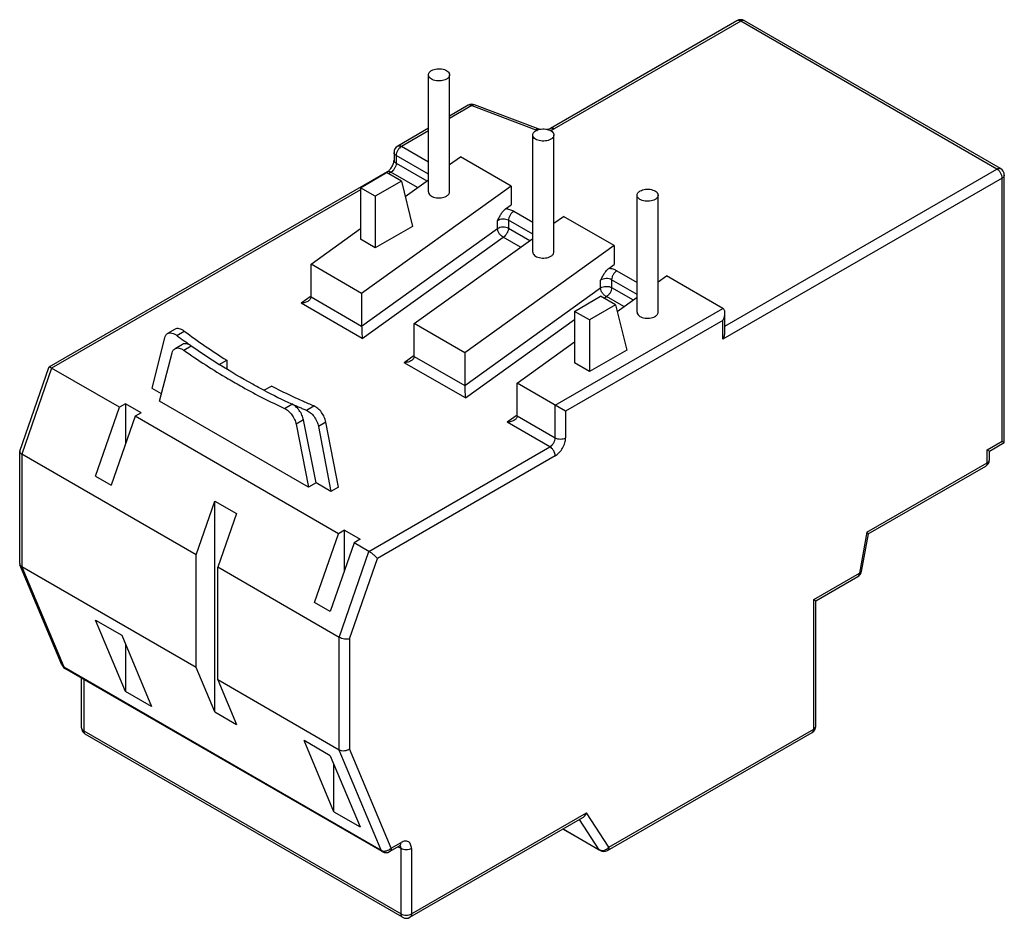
# Model space of a CAD drawing. Header units: millimetres. Extents: x 13.8 to 107.3, y 41.9 to 127.2.
import ezdxf

# ---------------------------------------------------------------- set-up
doc = ezdxf.new("R2010")
doc.units = ezdxf.units.MM
doc.header["$LTSCALE"] = 10.995833
doc.layers.get('0').update_dxf_attribs({"linetype": 'CONTINUOUS'})

msp = doc.modelspace()

# ---------------------------------------------------------------- linework, layer by layer
at = {"color": 7}
for p, q in [((81.919, 127.102), (64.22, 116.884)), ((82.269, 127.068), (64.57, 116.849)), ((106.594, 113.024), (82.269, 127.068)), ((106.944, 113.059), (82.619, 127.102)), ((52.632, 110.861), (52.632, 121.965)), ((54.632, 110.861), (54.632, 121.965)), ((56.414, 119.072), (54.632, 118.043)), ((56.764, 119.038), (54.632, 117.806)), ((56.764, 119.038), (62.812, 116.745)), ((63.06, 116.828), (57.012, 119.121)), ((52.632, 116.888), (49.711, 115.202)), ((52.632, 116.652), (50.061, 115.167)), ((62.531, 105.145), (62.531, 116.25)), ((64.531, 105.145), (64.531, 116.25)), ((52.632, 113.683), (50.061, 115.167)), ((49.361, 114.596), (49.361, 113.861)), ((49.566, 114.31), (49.566, 113.575)), ((52.632, 112.54), (49.566, 114.31)), ((54.632, 113.443), (55.659, 114.181)), ((60.467, 111.405), (55.659, 114.181)), ((49.566, 113.575), (52.477, 111.895)), ((48.721, 112.753), (16.602, 94.209)), ((46.172, 111.248), (48.647, 112.677)), ((50.061, 111.861), (48.647, 112.677)), ((49.071, 112.718), (48.823, 112.575)), ((51.595, 111.261), (49.071, 112.718)), ((107.089, 112.167), (80.572, 96.858)), ((80.777, 98.119), (106.594, 113.024)), ((107.089, 87.182), (107.089, 112.167)), ((107.294, 87.064), (107.294, 112.453)), ((46.172, 111.248), (46.172, 106.349)), ((47.586, 110.432), (46.172, 111.248)), ((60.467, 111.405), (46.29, 101.219)), ((50.061, 111.861), (47.586, 110.432)), ((50.061, 111.861), (51.121, 107.574)), ((50.418, 110.416), (52.632, 112.006)), ((60.467, 111.405), (60.467, 109.608)), ((46.172, 111.044), (16.862, 94.122)), ((47.586, 110.432), (47.586, 105.533)), ((72.431, 99.43), (72.431, 110.534)), ((74.431, 99.43), (74.431, 110.534)), ((59.951, 109.237), (60.467, 109.608)), ((60.727, 109.01), (62.531, 107.968)), ((64.531, 107.872), (65.446, 108.53)), ((70.255, 105.754), (65.446, 108.53)), ((51.121, 107.574), (47.586, 105.533)), ((59.191, 107.385), (59.191, 108.12)), ((60.232, 108.152), (60.232, 107.417)), ((62.531, 106.825), (60.232, 108.152)), ((41.482, 103.995), (46.172, 107.365)), ((46.29, 98.116), (59.191, 107.385)), ((46.347, 96.94), (59.737, 106.56)), ((61.382, 105.61), (59.737, 106.56)), ((60.232, 107.417), (62.264, 106.244)), ((47.586, 105.533), (46.172, 106.349)), ((51.269, 98.344), (62.531, 106.436)), ((70.255, 105.754), (56.077, 95.568)), ((70.255, 105.754), (70.255, 103.958)), ((41.482, 100.892), (41.482, 103.995)), ((46.29, 101.219), (41.482, 103.995)), ((69.738, 103.587), (70.255, 103.958)), ((70.514, 103.359), (72.431, 102.252)), ((74.431, 102.302), (75.234, 102.879)), ((80.572, 99.797), (75.234, 102.879)), ((68.978, 101.734), (68.978, 102.469)), ((70.019, 102.502), (70.019, 101.767)), ((72.431, 101.109), (70.019, 102.502)), ((41.482, 100.966), (40.543, 100.291)), ((46.29, 101.219), (46.29, 98.116)), ((56.077, 92.466), (68.978, 101.734)), ((70.019, 101.767), (72.052, 100.593)), ((46.347, 96.94), (40.543, 100.291)), ((41.482, 100.892), (46.29, 98.116)), ((66.501, 99.512), (68.976, 100.94)), ((70.39, 100.124), (67.915, 98.695)), ((70.39, 100.124), (68.976, 100.94)), ((69.304, 100.751), (69.524, 100.91)), ((71.17, 99.959), (69.524, 100.91)), ((70.39, 100.124), (71.451, 95.837)), ((70.542, 99.509), (72.431, 100.866)), ((64.663, 90.612), (80.572, 99.797)), ((66.501, 99.512), (66.501, 94.613)), ((67.915, 98.695), (66.501, 99.512)), ((80.777, 97.548), (80.777, 99.344)), ((51.269, 95.242), (51.269, 98.344)), ((56.077, 95.568), (51.269, 98.344)), ((56.134, 91.29), (66.501, 98.738)), ((80.572, 98.654), (65.653, 90.04)), ((67.915, 98.695), (67.915, 93.796)), ((80.572, 96.858), (80.572, 98.654)), ((28.573, 97.809), (27.866, 97.401)), ((28.733, 97.236), (29.44, 97.644)), ((26.408, 92.216), (27.596, 97.007)), ((29.28, 96.376), (28.573, 95.967)), ((61.056, 92.694), (66.501, 96.605)), ((27.115, 90.979), (28.305, 95.582)), ((29.406, 95.827), (30.113, 96.235)), ((56.077, 95.568), (56.077, 92.466)), ((71.451, 95.837), (67.915, 93.796)), ((32.772, 94.466), (33.479, 94.875)), ((33.479, 94.875), (33.479, 94.032)), ((51.269, 95.315), (50.33, 94.641)), ((56.134, 91.29), (50.33, 94.641)), ((51.269, 95.242), (56.077, 92.466)), ((67.915, 93.796), (66.501, 94.613)), ((13.836, 86.247), (16.588, 94.193)), ((16.862, 94.122), (14.034, 85.957)), ((16.602, 94.209), (16.588, 94.193)), ((23.297, 90.407), (16.862, 94.122)), ((61.056, 89.591), (61.056, 92.694)), ((65.653, 90.04), (61.056, 92.694)), ((26.408, 92.216), (26.408, 92.204)), ((27.299, 91.689), (26.408, 92.204)), ((37.015, 92.017), (37.722, 92.426)), ((23.863, 90.734), (23.297, 90.407)), ((23.863, 90.734), (23.863, 86.896)), ((25.347, 89.877), (23.863, 90.734)), ((41.257, 82.814), (27.115, 90.979)), ((38.967, 90.307), (39.674, 90.715)), ((21.034, 83.875), (23.297, 90.407)), ((25.347, 89.877), (24.782, 89.55)), ((41.054, 90.122), (41.761, 90.53)), ((64.663, 87.509), (64.663, 90.612)), ((65.653, 90.04), (65.653, 87.509)), ((24.782, 89.55), (22.519, 83.018)), ((44.086, 78.405), (24.782, 89.55)), ((40.774, 89.2), (40.067, 88.792)), ((41.965, 83.222), (40.774, 89.2)), ((42.898, 88.989), (42.191, 88.581)), ((44.086, 82.826), (42.898, 88.989)), ((61.056, 89.665), (60.117, 88.99)), ((64.168, 86.652), (60.117, 88.99)), ((61.056, 89.591), (64.663, 87.509)), ((40.067, 88.792), (41.257, 82.814)), ((42.191, 88.581), (43.379, 82.418)), ((105.675, 86.366), (107.089, 87.182)), ((105.88, 86.247), (107.294, 87.064)), ((107.089, 87.182), (107.294, 87.064)), ((107.289, 87.067), (107.294, 87.064)), ((13.836, 86.247), (13.829, 86.204)), ((13.829, 75.578), (13.829, 86.204)), ((46.985, 76.731), (64.168, 86.652)), ((105.675, 86.366), (105.88, 86.247)), ((105.675, 85.141), (105.675, 86.366)), ((105.874, 86.25), (105.88, 86.247)), ((105.88, 85.427), (105.88, 86.247)), ((14.034, 85.957), (14.034, 75.261)), ((30.58, 76.405), (14.034, 85.957)), ((64.663, 85.794), (47.786, 76.051)), ((94.252, 78.546), (105.675, 85.141)), ((94.384, 78.385), (105.53, 84.82)), ((21.034, 83.875), (22.519, 83.018)), ((41.965, 83.222), (41.257, 82.814)), ((43.379, 82.406), (41.965, 83.222)), ((44.086, 82.826), (43.379, 82.418)), ((44.086, 82.814), (43.379, 82.406)), ((43.379, 82.418), (43.379, 82.406)), ((44.086, 82.826), (44.086, 82.814)), ((30.58, 76.405), (32.348, 81.508)), ((32.348, 61.485), (32.348, 81.508)), ((32.348, 81.508), (34.398, 80.324)), ((34.398, 80.324), (32.631, 75.221)), ((44.652, 78.732), (44.086, 78.405)), ((44.652, 74.894), (44.652, 78.732)), ((44.652, 78.732), (46.136, 77.874)), ((94.252, 78.546), (93.545, 74.667)), ((41.823, 71.873), (44.086, 78.405)), ((46.136, 77.874), (45.571, 77.548)), ((93.738, 74.828), (94.388, 78.391)), ((45.571, 77.548), (43.308, 71.016)), ((44.157, 68.566), (46.985, 76.731)), ((46.985, 76.731), (45.571, 77.548)), ((30.58, 65.708), (30.58, 76.405)), ((45.147, 68.431), (47.786, 76.051)), ((13.829, 75.578), (13.854, 75.454)), ((17.828, 65.96), (13.854, 75.454)), ((13.854, 75.454), (14.034, 75.261)), ((14.034, 75.261), (18.012, 65.757)), ((30.58, 65.708), (14.034, 75.261)), ((32.631, 64.525), (32.631, 75.221)), ((44.157, 68.566), (32.631, 75.221)), ((89.199, 72.159), (93.545, 74.667)), ((89.404, 72.04), (93.4, 74.347)), ((89.199, 72.159), (89.404, 72.04)), ((89.199, 59.87), (89.199, 72.159)), ((89.399, 72.043), (89.404, 72.04)), ((89.404, 60.156), (89.404, 72.04)), ((43.308, 71.016), (41.823, 71.873)), ((23.863, 63.438), (21.034, 70.195)), ((21.034, 70.195), (23.509, 68.766)), ((23.509, 68.766), (26.337, 62.009)), ((44.157, 57.87), (44.157, 68.566)), ((45.147, 68.431), (45.147, 57.978)), ((23.863, 67.921), (23.863, 63.438)), ((17.828, 65.96), (18.012, 65.757)), ((18.012, 65.757), (48.135, 48.365)), ((48.246, 48.233), (18.123, 65.624)), ((32.348, 61.485), (30.58, 65.708)), ((19.698, 59.993), (19.698, 64.715)), ((19.903, 64.597), (19.903, 59.707)), ((32.631, 64.525), (34.398, 60.301)), ((44.157, 57.87), (32.631, 64.525)), ((26.337, 62.009), (23.863, 63.438)), ((32.348, 61.485), (34.398, 60.301)), ((69.765, 48.65), (89.199, 59.87)), ((19.903, 59.707), (50.026, 42.316)), ((50.171, 41.995), (20.048, 59.386)), ((69.62, 48.329), (89.054, 59.55)), ((43.308, 57.335), (40.833, 58.764)), ((43.662, 52.007), (40.833, 58.764)), ((49.091, 48.553), (45.147, 57.978)), ((43.308, 57.335), (46.136, 50.578)), ((48.135, 48.365), (44.157, 57.87)), ((43.662, 52.007), (43.662, 56.491)), ((43.662, 52.007), (46.136, 50.578)), ((50.871, 41.995), (67.291, 51.475)), ((51.016, 42.316), (67.643, 51.916)), ((69.765, 48.65), (67.643, 51.916)), ((68.835, 48.411), (66.977, 51.272)), ((68.92, 48.329), (65.381, 50.373)), ((65.409, 50.389), (68.835, 48.411)), ((48.946, 48.233), (49.881, 48.772)), ((49.091, 48.553), (50.026, 49.093)), ((50.026, 48.521), (49.736, 48.689)), ((48.246, 48.233), (48.135, 48.365)), ((50.026, 42.316), (50.026, 48.521)), ((51.016, 48.521), (51.016, 42.316)), ((68.92, 48.329), (68.835, 48.411))]:
    msp.add_line(p, q, dxfattribs=at)
for centre, radius, start, end in [((82.269, 126.496), 0.7, 60.00056, 119.99985), ((56.764, 118.466), 0.7, 69.24031, 120.10295), ((56.962, 118.987), 0.142, 69.22931, 79.93313), ((63.01, 116.695), 0.142, 69.21483, 78.58613), ((63.427, 118.367), 1.734, 249.24217, 250.05958), ((63.666, 118.567), 1.945, 284.39676, 288.7048), ((50.061, 114.596), 0.7, 119.99985, 180), ((106.594, 112.453), 0.7, 0, 60.00056), ((69.33, 151.511), 67.029, 233.47869, 237.66568), ((67.659, 150.465), 66.699, 235.0036, 239.32083), ((67.982, 150.116), 65.852, 234.89664, 237.67803), ((61.175, 138.208), 52.127, 242.3878, 245.63948), ((105.18, 85.427), 0.7, 299.99985, 360), ((93.05, 74.953), 0.7, 299.99985, 349.66736), ((18.473, 66.23), 0.7, 202.71284, 240.00056), ((20.398, 59.993), 0.7, 180, 240.00056), ((88.704, 60.156), 0.7, 299.99985, 360), ((49.757, 48.631), 0.245, 44.66873, 49.72238), ((48.596, 48.839), 0.7, 240.00056, 299.99985), ((48.437, 49.219), 0.935, 287.95909, 296.47106), ((69.27, 48.936), 0.7, 240.00056, 299.99985), ((69.088, 49.213), 0.88, 291.77964, 299.97099), ((50.521, 42.602), 0.7, 240.00056, 299.99985)]:
    msp.add_arc(centre, radius, start, end, dxfattribs=at)
for points in [[(81.982, 127.128), (81.96, 127.122), (81.939, 127.114), (81.919, 127.102)], [(82.619, 127.102), (82.6, 127.114), (82.578, 127.122), (82.556, 127.128)], [(48.78, 112.777), (48.759, 112.771), (48.739, 112.763), (48.721, 112.753)], [(105.53, 84.82), (105.549, 84.832), (105.567, 84.846), (105.583, 84.862)], [(18.076, 65.66), (18.09, 65.646), (18.106, 65.634), (18.123, 65.624)]]:
    msp.add_open_spline(points, degree=3, dxfattribs=at)
for points, knots in [([(82.269, 127.068), (82.222, 127.095), (82.13, 127.135), (82.026, 127.138), (81.982, 127.128)], [0, 0, 0, 0, 0.543175, 1, 1, 1, 1]), ([(82.556, 127.128), (82.512, 127.138), (82.409, 127.135), (82.316, 127.095), (82.269, 127.068)], [0, 0, 0, 0, 0.456893, 1, 1, 1, 1]), ([(52.924, 122.373), (52.998, 122.416), (53.166, 122.485), (53.439, 122.54), (53.728, 122.548), (54.009, 122.508), (54.26, 122.424), (54.461, 122.303), (54.578, 122.168), (54.624, 122.052), (54.632, 121.993), (54.632, 121.965)], [0, 0, 0, 0, 0.128714, 0.27043, 0.41761, 0.562014, 0.695744, 0.813067, 0.912477, 0.95712, 1, 1, 1, 1]), ([(52.632, 121.965), (52.632, 122.003), (52.646, 122.082), (52.706, 122.193), (52.801, 122.293), (52.881, 122.348), (52.924, 122.373)], [0, 0, 0, 0, 0.21769, 0.450885, 0.71062, 1, 1, 1, 1]), ([(54.339, 121.557), (54.265, 121.514), (54.097, 121.445), (53.824, 121.39), (53.535, 121.382), (53.254, 121.422), (53.003, 121.506), (52.802, 121.627), (52.685, 121.762), (52.639, 121.878), (52.632, 121.936), (52.632, 121.965)], [0, 0, 0, 0, 0.128714, 0.27043, 0.41761, 0.562014, 0.695744, 0.813067, 0.912477, 0.95712, 1, 1, 1, 1]), ([(54.632, 121.965), (54.632, 121.927), (54.618, 121.848), (54.557, 121.737), (54.462, 121.637), (54.383, 121.582), (54.339, 121.557)], [0, 0, 0, 0, 0.21769, 0.450885, 0.71062, 1, 1, 1, 1]), ([(56.764, 119.038), (56.733, 119.055), (56.672, 119.084), (56.578, 119.107), (56.49, 119.105), (56.437, 119.086), (56.414, 119.072)], [0, 0, 0, 0, 0.289535, 0.549106, 0.782249, 1, 1, 1, 1]), ([(56.987, 119.128), (56.97, 119.131), (56.923, 119.131), (56.844, 119.101), (56.791, 119.061), (56.764, 119.038)], [0, 0, 0, 0, 0.205715, 0.563096, 1, 1, 1, 1]), ([(62.812, 116.745), (62.831, 116.762), (62.876, 116.797), (62.952, 116.835), (63.012, 116.84), (63.038, 116.835)], [0, 0, 0, 0, 0.301683, 0.684689, 1, 1, 1, 1]), ([(64.22, 116.884), (64.17, 116.855), (64.047, 116.804), (63.918, 116.774), (63.845, 116.762)], [0, 0, 0, 0, 0.437611, 1, 1, 1, 1]), ([(64.22, 116.884), (64.243, 116.897), (64.296, 116.917), (64.385, 116.919), (64.479, 116.896), (64.54, 116.867), (64.57, 116.849)], [0, 0, 0, 0, 0.217751, 0.450894, 0.710465, 1, 1, 1, 1]), ([(64.29, 116.724), (64.315, 116.733), (64.412, 116.768), (64.505, 116.811), (64.57, 116.849)], [0, 0, 0, 0, 0.260409, 1, 1, 1, 1]), ([(62.531, 116.25), (62.531, 116.288), (62.545, 116.367), (62.605, 116.478), (62.701, 116.578), (62.78, 116.633), (62.824, 116.658)], [0, 0, 0, 0, 0.21769, 0.450885, 0.71062, 1, 1, 1, 1]), ([(64.238, 115.841), (64.164, 115.799), (63.997, 115.73), (63.723, 115.675), (63.435, 115.667), (63.154, 115.706), (62.903, 115.79), (62.702, 115.912), (62.585, 116.046), (62.539, 116.163), (62.531, 116.221), (62.531, 116.25)], [0, 0, 0, 0, 0.128714, 0.27043, 0.41761, 0.562014, 0.695744, 0.813067, 0.912477, 0.95712, 1, 1, 1, 1]), ([(62.824, 116.658), (62.898, 116.701), (63.066, 116.77), (63.339, 116.824), (63.628, 116.832), (63.909, 116.793), (64.159, 116.709), (64.36, 116.587), (64.477, 116.453), (64.523, 116.336), (64.531, 116.278), (64.531, 116.25)], [0, 0, 0, 0, 0.128714, 0.27043, 0.41761, 0.562014, 0.695744, 0.813067, 0.912477, 0.95712, 1, 1, 1, 1]), ([(62.835, 116.737), (62.848, 116.732), (62.901, 116.714), (62.954, 116.697), (62.995, 116.687)], [0, 0, 0, 0, 0.245646, 1, 1, 1, 1]), ([(63.281, 116.768), (63.261, 116.772), (63.186, 116.787), (63.112, 116.808), (63.06, 116.828)], [0, 0, 0, 0, 0.267655, 1, 1, 1, 1]), ([(64.531, 116.25), (64.531, 116.212), (64.517, 116.132), (64.457, 116.021), (64.362, 115.922), (64.282, 115.867), (64.238, 115.841)], [0, 0, 0, 0, 0.21769, 0.450885, 0.71062, 1, 1, 1, 1]), ([(50.061, 115.167), (49.99, 115.127), (49.857, 115.015), (49.702, 114.803), (49.596, 114.562), (49.566, 114.391), (49.566, 114.31)], [0, 0, 0, 0, 0.237246, 0.499998, 0.762752, 1, 1, 1, 1]), ([(49.711, 115.202), (49.734, 115.215), (49.787, 115.235), (49.875, 115.237), (49.969, 115.214), (50.03, 115.185), (50.061, 115.167)], [0, 0, 0, 0, 0.217751, 0.450894, 0.710465, 1, 1, 1, 1]), ([(49.566, 114.31), (49.535, 114.328), (49.479, 114.366), (49.413, 114.436), (49.37, 114.514), (49.361, 114.569), (49.361, 114.596)], [0, 0, 0, 0, 0.289538, 0.54911, 0.782252, 1, 1, 1, 1]), ([(48.721, 112.753), (48.758, 112.774), (48.836, 112.83), (48.997, 112.982), (49.176, 113.229), (49.3, 113.507), (49.351, 113.722), (49.361, 113.818), (49.361, 113.861)], [0, 0, 0, 0, 0.096784, 0.218438, 0.499981, 0.78154, 0.903211, 1, 1, 1, 1]), ([(49.566, 113.575), (49.566, 113.494), (49.535, 113.323), (49.429, 113.083), (49.274, 112.87), (49.141, 112.759), (49.071, 112.718)], [0, 0, 0, 0, 0.237248, 0.500002, 0.762754, 1, 1, 1, 1]), ([(49.361, 113.861), (49.361, 113.834), (49.37, 113.779), (49.413, 113.701), (49.479, 113.631), (49.535, 113.593), (49.566, 113.575)], [0, 0, 0, 0, 0.217748, 0.45089, 0.710462, 1, 1, 1, 1]), ([(106.594, 113.024), (106.625, 113.042), (106.686, 113.071), (106.78, 113.094), (106.868, 113.092), (106.921, 113.072), (106.944, 113.059)], [0, 0, 0, 0, 0.289535, 0.549107, 0.78225, 1, 1, 1, 1]), ([(49.071, 112.718), (49.023, 112.745), (48.929, 112.786), (48.824, 112.788), (48.78, 112.777)], [0, 0, 0, 0, 0.543703, 1, 1, 1, 1]), ([(107.089, 112.167), (107.089, 112.248), (107.058, 112.419), (106.952, 112.66), (106.797, 112.872), (106.664, 112.984), (106.594, 113.024)], [0, 0, 0, 0, 0.237248, 0.500001, 0.762753, 1, 1, 1, 1]), ([(107.294, 112.453), (107.294, 112.426), (107.284, 112.371), (107.242, 112.293), (107.175, 112.223), (107.12, 112.185), (107.089, 112.167)], [0, 0, 0, 0, 0.217749, 0.450891, 0.710463, 1, 1, 1, 1]), ([(52.632, 110.861), (52.632, 110.832), (52.639, 110.774), (52.685, 110.657), (52.802, 110.523), (53.003, 110.401), (53.254, 110.317), (53.535, 110.278), (53.824, 110.286), (54.097, 110.34), (54.265, 110.41), (54.339, 110.452)], [0, 0, 0, 0, 0.042875, 0.087515, 0.18692, 0.304238, 0.437962, 0.582366, 0.729555, 0.871285, 1, 1, 1, 1]), ([(54.339, 110.452), (54.383, 110.478), (54.462, 110.533), (54.557, 110.632), (54.618, 110.743), (54.632, 110.822), (54.632, 110.861)], [0, 0, 0, 0, 0.289398, 0.54913, 0.782315, 1, 1, 1, 1]), ([(72.431, 110.534), (72.431, 110.572), (72.445, 110.652), (72.505, 110.762), (72.6, 110.862), (72.68, 110.917), (72.724, 110.942)], [0, 0, 0, 0, 0.21769, 0.450885, 0.71062, 1, 1, 1, 1]), ([(74.138, 110.126), (74.064, 110.083), (73.896, 110.014), (73.623, 109.959), (73.334, 109.952), (73.053, 109.991), (72.802, 110.075), (72.602, 110.197), (72.484, 110.331), (72.438, 110.447), (72.431, 110.506), (72.431, 110.534)], [0, 0, 0, 0, 0.128714, 0.27043, 0.41761, 0.562014, 0.695744, 0.813067, 0.912477, 0.95712, 1, 1, 1, 1]), ([(72.724, 110.942), (72.798, 110.985), (72.965, 111.054), (73.238, 111.109), (73.527, 111.117), (73.808, 111.078), (74.059, 110.994), (74.26, 110.872), (74.377, 110.737), (74.423, 110.621), (74.431, 110.563), (74.431, 110.534)], [0, 0, 0, 0, 0.128714, 0.27043, 0.41761, 0.562014, 0.695744, 0.813067, 0.912477, 0.95712, 1, 1, 1, 1]), ([(74.431, 110.534), (74.431, 110.496), (74.417, 110.417), (74.356, 110.306), (74.261, 110.206), (74.182, 110.151), (74.138, 110.126)], [0, 0, 0, 0, 0.21769, 0.450885, 0.71062, 1, 1, 1, 1]), ([(59.191, 108.12), (59.244, 108.227), (59.349, 108.44), (59.521, 108.748), (59.686, 108.983), (59.833, 109.142), (59.911, 109.208), (59.95, 109.237)], [0, 0, 0, 0, 0.263229, 0.524309, 0.775335, 0.892483, 1, 1, 1, 1]), ([(60.727, 109.01), (60.615, 109.074), (60.361, 109.176), (60.092, 109.225), (59.951, 109.237)], [0, 0, 0, 0, 0.475509, 1, 1, 1, 1]), ([(60.727, 109.01), (60.656, 108.969), (60.523, 108.857), (60.368, 108.645), (60.262, 108.405), (60.232, 108.233), (60.232, 108.152)], [0, 0, 0, 0, 0.237246, 0.499998, 0.762752, 1, 1, 1, 1]), ([(60.232, 108.152), (60.156, 108.196), (59.98, 108.257), (59.7, 108.281), (59.426, 108.241), (59.259, 108.168), (59.191, 108.12)], [0, 0, 0, 0, 0.240757, 0.507273, 0.769779, 1, 1, 1, 1]), ([(59.191, 107.385), (59.259, 107.433), (59.426, 107.506), (59.7, 107.546), (59.98, 107.523), (60.156, 107.461), (60.232, 107.417)], [0, 0, 0, 0, 0.230221, 0.492727, 0.759243, 1, 1, 1, 1]), ([(59.737, 106.56), (59.66, 106.595), (59.515, 106.697), (59.342, 106.9), (59.224, 107.134), (59.191, 107.304), (59.191, 107.385)], [0, 0, 0, 0, 0.243684, 0.50669, 0.766024, 1, 1, 1, 1]), ([(60.232, 107.417), (60.232, 107.336), (60.201, 107.165), (60.095, 106.925), (59.94, 106.713), (59.807, 106.601), (59.737, 106.56)], [0, 0, 0, 0, 0.237248, 0.500002, 0.762754, 1, 1, 1, 1]), ([(62.531, 105.145), (62.531, 105.117), (62.539, 105.058), (62.585, 104.942), (62.702, 104.808), (62.903, 104.686), (63.153, 104.602), (63.434, 104.562), (63.723, 104.57), (63.997, 104.625), (64.164, 104.694), (64.238, 104.737)], [0, 0, 0, 0, 0.042875, 0.087515, 0.18692, 0.304238, 0.437962, 0.582366, 0.729555, 0.871285, 1, 1, 1, 1]), ([(64.238, 104.737), (64.282, 104.762), (64.362, 104.817), (64.457, 104.917), (64.517, 105.028), (64.531, 105.107), (64.531, 105.145)], [0, 0, 0, 0, 0.289398, 0.54913, 0.782315, 1, 1, 1, 1]), ([(68.978, 102.469), (69.031, 102.576), (69.137, 102.79), (69.309, 103.097), (69.474, 103.332), (69.62, 103.491), (69.698, 103.558), (69.738, 103.586)], [0, 0, 0, 0, 0.263229, 0.524309, 0.775335, 0.892483, 1, 1, 1, 1]), ([(70.514, 103.359), (70.402, 103.423), (70.148, 103.525), (69.88, 103.574), (69.738, 103.587)], [0, 0, 0, 0, 0.475509, 1, 1, 1, 1]), ([(70.514, 103.359), (70.444, 103.318), (70.311, 103.207), (70.155, 102.994), (70.049, 102.754), (70.019, 102.583), (70.019, 102.502)], [0, 0, 0, 0, 0.237246, 0.499998, 0.762752, 1, 1, 1, 1]), ([(70.019, 102.502), (69.943, 102.545), (69.767, 102.607), (69.487, 102.631), (69.213, 102.591), (69.046, 102.518), (68.978, 102.469)], [0, 0, 0, 0, 0.240757, 0.507273, 0.769779, 1, 1, 1, 1]), ([(68.978, 101.734), (69.046, 101.783), (69.213, 101.856), (69.487, 101.896), (69.767, 101.872), (69.943, 101.81), (70.019, 101.767)], [0, 0, 0, 0, 0.230221, 0.492727, 0.759243, 1, 1, 1, 1]), ([(69.203, 101.168), (69.135, 101.251), (69.027, 101.431), (68.978, 101.637), (68.978, 101.734)], [0, 0, 0, 0, 0.525663, 1, 1, 1, 1]), ([(69.524, 100.91), (69.495, 100.923), (69.374, 100.99), (69.27, 101.086), (69.203, 101.168)], [0, 0, 0, 0, 0.234911, 1, 1, 1, 1]), ([(70.019, 101.767), (70.019, 101.686), (69.988, 101.515), (69.882, 101.274), (69.727, 101.062), (69.594, 100.95), (69.524, 100.91)], [0, 0, 0, 0, 0.237248, 0.500002, 0.762754, 1, 1, 1, 1]), ([(41.245, 100.506), (41.146, 100.435), (40.915, 100.332), (40.668, 100.295), (40.543, 100.291)], [0, 0, 0, 0, 0.492581, 1, 1, 1, 1]), ([(41.482, 100.892), (41.482, 100.855), (41.469, 100.78), (41.418, 100.675), (41.342, 100.582), (41.279, 100.53), (41.245, 100.506)], [0, 0, 0, 0, 0.235526, 0.480036, 0.735121, 1, 1, 1, 1]), ([(72.431, 99.43), (72.431, 99.401), (72.438, 99.343), (72.484, 99.227), (72.602, 99.092), (72.802, 98.97), (73.053, 98.886), (73.334, 98.847), (73.623, 98.855), (73.896, 98.91), (74.064, 98.979), (74.138, 99.022)], [0, 0, 0, 0, 0.042875, 0.087515, 0.18692, 0.304238, 0.437962, 0.582366, 0.729555, 0.871285, 1, 1, 1, 1]), ([(74.138, 99.022), (74.182, 99.047), (74.261, 99.102), (74.356, 99.202), (74.417, 99.312), (74.431, 99.392), (74.431, 99.43)], [0, 0, 0, 0, 0.289398, 0.54913, 0.782315, 1, 1, 1, 1]), ([(80.777, 99.344), (80.778, 99.39), (80.771, 99.48), (80.736, 99.609), (80.672, 99.721), (80.608, 99.777), (80.572, 99.797)], [0, 0, 0, 0, 0.265539, 0.521188, 0.765071, 1, 1, 1, 1]), ([(80.572, 98.654), (80.634, 98.76), (80.733, 98.983), (80.777, 99.225), (80.777, 99.344)], [0, 0, 0, 0, 0.507256, 1, 1, 1, 1]), ([(27.596, 97.007), (27.617, 97.09), (27.665, 97.21), (27.771, 97.335), (27.833, 97.382), (27.866, 97.401)], [0, 0, 0, 0, 0.52768, 0.767984, 1, 1, 1, 1]), ([(27.866, 97.401), (27.922, 97.433), (28.056, 97.477), (28.277, 97.464), (28.51, 97.382), (28.659, 97.29), (28.733, 97.236)], [0, 0, 0, 0, 0.21035, 0.440618, 0.703075, 1, 1, 1, 1]), ([(29.44, 97.644), (29.366, 97.698), (29.217, 97.79), (28.984, 97.873), (28.763, 97.885), (28.629, 97.842), (28.573, 97.809)], [0, 0, 0, 0, 0.296925, 0.559382, 0.78965, 1, 1, 1, 1]), ([(28.733, 97.236), (28.848, 97.15), (29.079, 96.981), (29.426, 96.73), (29.773, 96.48), (30.005, 96.315), (30.121, 96.233)], [0, 0, 0, 0, 0.251124, 0.501287, 0.750965, 1, 1, 1, 1]), ([(46.29, 98.116), (46.29, 98.007), (46.295, 97.786), (46.312, 97.394), (46.331, 97.112), (46.347, 96.94)], [0, 0, 0, 0, 0.279484, 0.561773, 1, 1, 1, 1]), ([(80.572, 96.858), (80.634, 96.964), (80.733, 97.187), (80.777, 97.429), (80.777, 97.548)], [0, 0, 0, 0, 0.50726, 1, 1, 1, 1]), ([(30.121, 96.233), (30.049, 96.283), (29.904, 96.367), (29.678, 96.441), (29.464, 96.451), (29.335, 96.407), (29.28, 96.376)], [0, 0, 0, 0, 0.29459, 0.556619, 0.787872, 1, 1, 1, 1]), ([(28.305, 95.582), (28.326, 95.664), (28.375, 95.781), (28.479, 95.903), (28.54, 95.949), (28.573, 95.967)], [0, 0, 0, 0, 0.526981, 0.767509, 1, 1, 1, 1]), ([(28.573, 95.967), (28.627, 95.999), (28.755, 96.042), (28.967, 96.034), (29.191, 95.961), (29.334, 95.877), (29.406, 95.827)], [0, 0, 0, 0, 0.212089, 0.442977, 0.704672, 1, 1, 1, 1]), ([(37.015, 92.016), (36.659, 92.202), (35.22, 92.975), (33.814, 93.808), (32.772, 94.466)], [0, 0, 0, 0, 0.24563, 1, 1, 1, 1]), ([(51.033, 94.855), (50.934, 94.784), (50.703, 94.682), (50.456, 94.645), (50.33, 94.641)], [0, 0, 0, 0, 0.492581, 1, 1, 1, 1]), ([(51.269, 95.242), (51.269, 95.205), (51.256, 95.129), (51.206, 95.025), (51.129, 94.932), (51.066, 94.879), (51.033, 94.855)], [0, 0, 0, 0, 0.235526, 0.480036, 0.735121, 1, 1, 1, 1]), ([(16.862, 94.122), (16.832, 94.14), (16.777, 94.17), (16.701, 94.202), (16.645, 94.217), (16.612, 94.215), (16.602, 94.209)], [0, 0, 0, 0, 0.376027, 0.669031, 0.873022, 1, 1, 1, 1]), ([(33.627, 93.102), (34.07, 92.84), (35.812, 91.839), (37.606, 90.926), (38.967, 90.307)], [0, 0, 0, 0, 0.255781, 1, 1, 1, 1]), ([(41.761, 90.53), (41.424, 90.67), (40.057, 91.257), (38.717, 91.906), (37.722, 92.426)], [0, 0, 0, 0, 0.245392, 1, 1, 1, 1]), ([(56.077, 92.466), (56.077, 92.356), (56.083, 92.135), (56.1, 91.743), (56.118, 91.461), (56.134, 91.29)], [0, 0, 0, 0, 0.279484, 0.561773, 1, 1, 1, 1]), ([(40.774, 89.2), (40.742, 89.362), (40.634, 89.684), (40.421, 90.051), (40.208, 90.313), (40.036, 90.481), (39.856, 90.62), (39.729, 90.693), (39.666, 90.722)], [0, 0, 0, 0, 0.254757, 0.520263, 0.650184, 0.774606, 0.891962, 1, 1, 1, 1]), ([(39.666, 90.722), (39.781, 90.67), (40.013, 90.569), (40.36, 90.417), (40.707, 90.267), (40.938, 90.17), (41.054, 90.122)], [0, 0, 0, 0, 0.251231, 0.501654, 0.751443, 1, 1, 1, 1]), ([(38.967, 90.307), (39.099, 90.247), (39.356, 90.068), (39.677, 89.707), (39.928, 89.273), (40.035, 88.952), (40.067, 88.792)], [0, 0, 0, 0, 0.224695, 0.479341, 0.745058, 1, 1, 1, 1]), ([(41.054, 90.122), (41.19, 90.066), (41.457, 89.888), (41.789, 89.522), (42.049, 89.077), (42.159, 88.746), (42.191, 88.581)], [0, 0, 0, 0, 0.222688, 0.477324, 0.744171, 1, 1, 1, 1]), ([(42.898, 88.989), (42.866, 89.155), (42.756, 89.485), (42.496, 89.93), (42.164, 90.296), (41.897, 90.474), (41.761, 90.53)], [0, 0, 0, 0, 0.255829, 0.522677, 0.777313, 1, 1, 1, 1]), ([(60.82, 89.205), (60.721, 89.134), (60.49, 89.031), (60.243, 88.994), (60.117, 88.99)], [0, 0, 0, 0, 0.492581, 1, 1, 1, 1]), ([(61.056, 89.591), (61.056, 89.554), (61.044, 89.479), (60.993, 89.374), (60.917, 89.281), (60.854, 89.229), (60.82, 89.205)], [0, 0, 0, 0, 0.235526, 0.480036, 0.735121, 1, 1, 1, 1]), ([(64.168, 86.652), (64.238, 86.692), (64.371, 86.804), (64.526, 87.016), (64.632, 87.257), (64.663, 87.428), (64.663, 87.509)], [0, 0, 0, 0, 0.237246, 0.499998, 0.762752, 1, 1, 1, 1]), ([(64.663, 87.509), (64.733, 87.468), (64.896, 87.409), (65.158, 87.381), (65.419, 87.409), (65.582, 87.468), (65.653, 87.509)], [0, 0, 0, 0, 0.237247, 0.500001, 0.762753, 1, 1, 1, 1]), ([(64.663, 85.794), (64.803, 85.876), (65.069, 86.099), (65.379, 86.524), (65.592, 87.004), (65.653, 87.347), (65.653, 87.509)], [0, 0, 0, 0, 0.237252, 0.499999, 0.762746, 1, 1, 1, 1]), ([(13.829, 86.204), (13.829, 86.199), (13.83, 86.182), (13.833, 86.165), (13.838, 86.153)], [0, 0, 0, 0, 0.241831, 1, 1, 1, 1]), ([(13.838, 86.153), (13.851, 86.115), (13.91, 86.038), (13.988, 85.984), (14.034, 85.957)], [0, 0, 0, 0, 0.430642, 1, 1, 1, 1]), ([(64.663, 85.794), (64.663, 85.876), (64.632, 86.047), (64.526, 86.287), (64.371, 86.499), (64.238, 86.611), (64.168, 86.652)], [0, 0, 0, 0, 0.237248, 0.500001, 0.762753, 1, 1, 1, 1]), ([(105.583, 84.862), (105.614, 84.895), (105.663, 84.986), (105.675, 85.087), (105.675, 85.141)], [0, 0, 0, 0, 0.456893, 1, 1, 1, 1]), ([(105.675, 85.141), (105.705, 85.158), (105.761, 85.197), (105.828, 85.267), (105.87, 85.344), (105.88, 85.4), (105.88, 85.427)], [0, 0, 0, 0, 0.289537, 0.549109, 0.782251, 1, 1, 1, 1]), ([(94.252, 78.546), (94.272, 78.528), (94.307, 78.496), (94.35, 78.453), (94.376, 78.422), (94.387, 78.402), (94.389, 78.394), (94.388, 78.391)], [0, 0, 0, 0, 0.381714, 0.680553, 0.887673, 0.955015, 1, 1, 1, 1]), ([(46.985, 76.731), (47.065, 76.685), (47.223, 76.578), (47.443, 76.403), (47.633, 76.226), (47.742, 76.107), (47.786, 76.051)], [0, 0, 0, 0, 0.261766, 0.542686, 0.796964, 1, 1, 1, 1]), ([(93.545, 74.667), (93.571, 74.675), (93.618, 74.693), (93.678, 74.73), (93.72, 74.775), (93.735, 74.81), (93.738, 74.828)], [0, 0, 0, 0, 0.308829, 0.573506, 0.7987, 1, 1, 1, 1]), ([(93.4, 74.347), (93.423, 74.36), (93.466, 74.397), (93.512, 74.472), (93.539, 74.565), (93.545, 74.632), (93.545, 74.667)], [0, 0, 0, 0, 0.21775, 0.450893, 0.710464, 1, 1, 1, 1]), ([(45.147, 68.431), (45.074, 68.409), (44.909, 68.387), (44.652, 68.401), (44.393, 68.458), (44.229, 68.525), (44.157, 68.566)], [0, 0, 0, 0, 0.222438, 0.483663, 0.754274, 1, 1, 1, 1]), ([(18.012, 65.757), (18.016, 65.747), (18.032, 65.712), (18.055, 65.68), (18.076, 65.66)], [0, 0, 0, 0, 0.262599, 1, 1, 1, 1]), ([(19.698, 59.993), (19.698, 59.966), (19.707, 59.91), (19.75, 59.833), (19.816, 59.763), (19.872, 59.725), (19.903, 59.707)], [0, 0, 0, 0, 0.217748, 0.45089, 0.710462, 1, 1, 1, 1]), ([(89.116, 59.601), (89.144, 59.634), (89.188, 59.722), (89.199, 59.818), (89.199, 59.87)], [0, 0, 0, 0, 0.458655, 1, 1, 1, 1]), ([(89.199, 59.87), (89.244, 59.896), (89.323, 59.954), (89.377, 60.038), (89.391, 60.079)], [0, 0, 0, 0, 0.54168, 1, 1, 1, 1]), ([(89.391, 60.079), (89.394, 60.086), (89.401, 60.111), (89.404, 60.137), (89.404, 60.156)], [0, 0, 0, 0, 0.254193, 1, 1, 1, 1]), ([(19.903, 59.707), (19.903, 59.655), (19.914, 59.558), (19.958, 59.469), (19.988, 59.436)], [0, 0, 0, 0, 0.541679, 1, 1, 1, 1]), ([(19.988, 59.436), (19.992, 59.431), (20.01, 59.412), (20.031, 59.396), (20.048, 59.386)], [0, 0, 0, 0, 0.254193, 1, 1, 1, 1]), ([(89.054, 59.55), (89.071, 59.56), (89.093, 59.576), (89.111, 59.596), (89.116, 59.601)], [0, 0, 0, 0, 0.745576, 1, 1, 1, 1]), ([(45.147, 57.978), (45.079, 57.924), (44.92, 57.837), (44.658, 57.772), (44.393, 57.776), (44.227, 57.83), (44.157, 57.87)], [0, 0, 0, 0, 0.247693, 0.510578, 0.767897, 1, 1, 1, 1]), ([(67.291, 51.475), (67.33, 51.498), (67.484, 51.612), (67.59, 51.781), (67.643, 51.916)], [0, 0, 0, 0, 0.236922, 1, 1, 1, 1]), ([(49.881, 48.772), (49.897, 48.782), (49.918, 48.797), (49.935, 48.816), (49.94, 48.821)], [0, 0, 0, 0, 0.745936, 1, 1, 1, 1]), ([(49.973, 48.814), (49.975, 48.814), (49.981, 48.814), (49.97, 48.812), (49.963, 48.81), (49.947, 48.805), (49.929, 48.797), (49.906, 48.786), (49.889, 48.777), (49.881, 48.772)], [0, 0, 0, 0, 0.045058, 0.088973, 0.178391, 0.3141, 0.496743, 0.725593, 1, 1, 1, 1]), ([(50.026, 48.521), (50.026, 48.576), (50.014, 48.678), (49.963, 48.77), (49.931, 48.803)], [0, 0, 0, 0, 0.543704, 1, 1, 1, 1]), ([(49.94, 48.821), (49.969, 48.854), (50.015, 48.943), (50.026, 49.04), (50.026, 49.093)], [0, 0, 0, 0, 0.458134, 1, 1, 1, 1]), ([(51.016, 48.521), (51.016, 48.592), (51.005, 48.727), (50.95, 48.912), (50.858, 49.063), (50.73, 49.17), (50.573, 49.227), (50.397, 49.232), (50.209, 49.186), (50.087, 49.128), (50.026, 49.093)], [0, 0, 0, 0, 0.144771, 0.274561, 0.39113, 0.500003, 0.608875, 0.725443, 0.855231, 1, 1, 1, 1]), ([(69.528, 48.451), (69.55, 48.464), (69.638, 48.519), (69.715, 48.59), (69.765, 48.65)], [0, 0, 0, 0, 0.252443, 1, 1, 1, 1]), ([(69.765, 48.65), (69.765, 48.614), (69.759, 48.547), (69.732, 48.454), (69.686, 48.379), (69.643, 48.343), (69.62, 48.329)], [0, 0, 0, 0, 0.289536, 0.549107, 0.78225, 1, 1, 1, 1]), ([(48.135, 48.365), (48.144, 48.36), (48.182, 48.34), (48.222, 48.324), (48.253, 48.315)], [0, 0, 0, 0, 0.243682, 1, 1, 1, 1]), ([(48.253, 48.315), (48.273, 48.309), (48.358, 48.288), (48.447, 48.283), (48.514, 48.288)], [0, 0, 0, 0, 0.240947, 1, 1, 1, 1]), ([(48.514, 48.288), (48.532, 48.289), (48.603, 48.297), (48.674, 48.313), (48.726, 48.33)], [0, 0, 0, 0, 0.246492, 1, 1, 1, 1]), ([(48.854, 48.382), (48.876, 48.393), (48.962, 48.44), (49.04, 48.501), (49.091, 48.553)], [0, 0, 0, 0, 0.255175, 1, 1, 1, 1]), ([(49.091, 48.553), (49.091, 48.518), (49.086, 48.45), (49.059, 48.358), (49.013, 48.282), (48.969, 48.246), (48.946, 48.233)], [0, 0, 0, 0, 0.289536, 0.549107, 0.78225, 1, 1, 1, 1]), ([(51.016, 48.521), (50.945, 48.481), (50.782, 48.421), (50.521, 48.393), (50.259, 48.421), (50.096, 48.481), (50.026, 48.521)], [0, 0, 0, 0, 0.237247, 0.499999, 0.762753, 1, 1, 1, 1]), ([(68.835, 48.411), (68.842, 48.407), (68.869, 48.393), (68.897, 48.38), (68.918, 48.373)], [0, 0, 0, 0, 0.2464, 1, 1, 1, 1]), ([(68.918, 48.373), (68.941, 48.365), (69.035, 48.338), (69.135, 48.335), (69.209, 48.343)], [0, 0, 0, 0, 0.240462, 1, 1, 1, 1]), ([(69.209, 48.343), (69.226, 48.345), (69.297, 48.356), (69.365, 48.376), (69.415, 48.396)], [0, 0, 0, 0, 0.24565, 1, 1, 1, 1]), ([(50.171, 41.995), (50.147, 42.009), (50.104, 42.045), (50.058, 42.12), (50.031, 42.213), (50.026, 42.28), (50.026, 42.316)], [0, 0, 0, 0, 0.217749, 0.450891, 0.710463, 1, 1, 1, 1]), ([(50.026, 42.316), (50.096, 42.275), (50.259, 42.216), (50.521, 42.188), (50.782, 42.216), (50.945, 42.275), (51.016, 42.316)], [0, 0, 0, 0, 0.237247, 0.500001, 0.762753, 1, 1, 1, 1]), ([(51.016, 42.316), (51.016, 42.28), (51.01, 42.213), (50.983, 42.12), (50.937, 42.045), (50.894, 42.009), (50.871, 41.995)], [0, 0, 0, 0, 0.289536, 0.549107, 0.78225, 1, 1, 1, 1])]:
    msp.add_open_spline(points, degree=3, knots=knots, dxfattribs=at)

doc.saveas('drawing.dxf')
